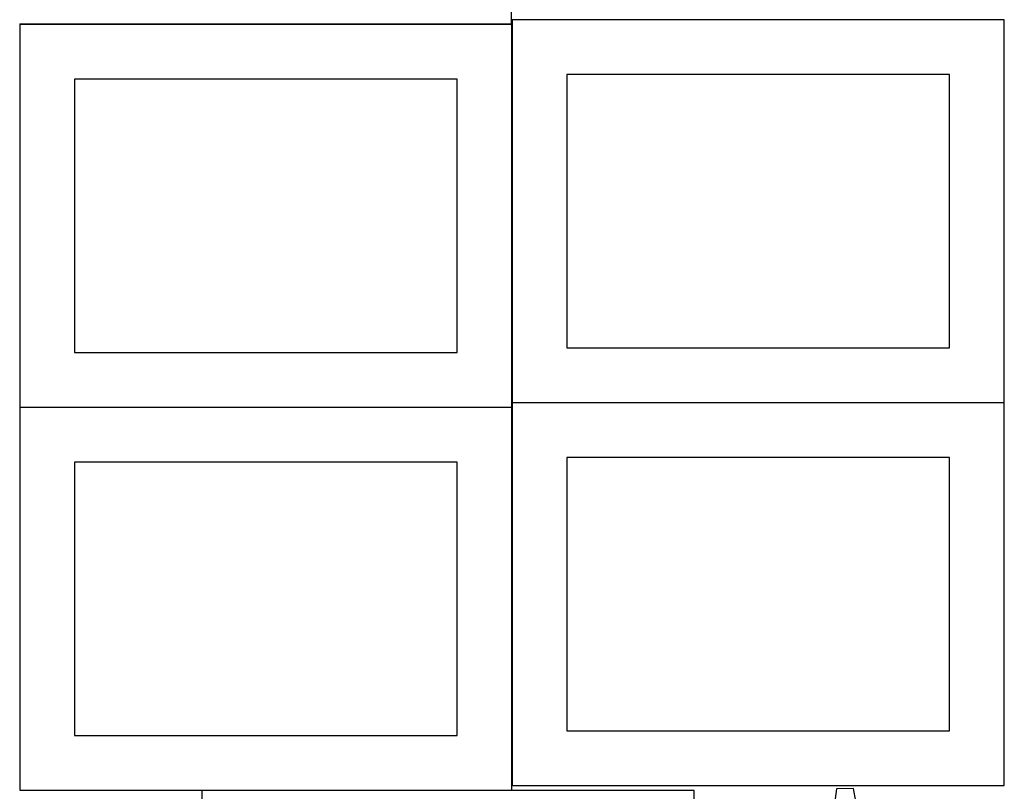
# Model space of a CAD drawing. Header units: millimetres. Extents: x 7 to 1493, y 7 to 2992.
# Tile 12 of 14: x 580 to 1480, y 1642 to 2347. Entities that reach past the tile are written whole.
import ezdxf

# ---------------------------------------------------------------- set-up
doc = ezdxf.new("R2010")
doc.units = ezdxf.units.MM
doc.layers.add('COMMON', color=5, linetype='CONTINUOUS', true_color=0x0000ff)
doc.layers.add('CUT', color=7, linetype='CONTINUOUS', true_color=0x000000)

msp = doc.modelspace()

# ---------------------------------------------------------------- linework, layer by layer
at = {"layer": 'COMMON'}
for p, q in [((1029.674576, 2342.717184), (579.955908, 2342.717184)), ((1030.055909, 1996.865524), (1030.055909, 2342.617183)), ((1029.955908, 1992.517183), (579.955908, 1992.517183)), ((1030.055909, 1646.665523), (1030.055909, 1992.417182)), ((1480.155909, 1996.765524), (1030.155909, 1996.765524)), ((1029.955908, 1642.317182), (746.588017, 1642.317182))]:
    msp.add_line(p, q, dxfattribs=at)
at = {"layer": 'CUT'}
for p, q in [((1029.674576, 2342.817184), (1029.674576, 2692.817184)), ((579.674576, 2342.817184), (1029.674576, 2342.817184)), ((1029.955908, 2342.617183), (579.955908, 2342.617183)), ((579.955908, 2342.617183), (579.955908, 1992.617183)), ((1029.955908, 1992.617183), (1029.955908, 2342.617183)), ((1480.155909, 2346.865524), (1030.155909, 2346.865524)), ((1030.155909, 2346.865524), (1030.155909, 1996.865524)), ((1480.155909, 1996.865524), (1480.155909, 2346.865524)), ((1430.155909, 2296.865524), (1080.155909, 2296.865524)), ((1080.155909, 2296.865524), (1080.155909, 2046.865524)), ((1430.155909, 2046.865524), (1430.155909, 2296.865524)), ((979.955908, 2292.617183), (629.955908, 2292.617183)), ((629.955908, 2292.617183), (629.955908, 2042.617183)), ((979.955908, 2042.617183), (979.955908, 2292.617183)), ((1080.155909, 2046.865524), (1430.155909, 2046.865524)), ((629.955908, 2042.617183), (979.955908, 2042.617183)), ((579.955908, 1992.617183), (1029.955908, 1992.617183)), ((1029.955908, 1992.417182), (579.955908, 1992.417182)), ((579.955908, 1992.417182), (579.955908, 1642.417182)), ((1029.955908, 1642.417182), (1029.955908, 1992.417182)), ((1030.155909, 1996.865524), (1480.155909, 1996.865524)), ((1480.155909, 1996.665523), (1030.155909, 1996.665523)), ((1030.155909, 1996.665523), (1030.155909, 1646.665523)), ((1480.155909, 1646.665523), (1480.155909, 1996.665523)), ((1430.155909, 1946.665523), (1080.155909, 1946.665523)), ((1080.155909, 1946.665523), (1080.155909, 1696.665523)), ((1430.155909, 1696.665523), (1430.155909, 1946.665523)), ((979.955908, 1942.417182), (629.955908, 1942.417182)), ((629.955908, 1942.417182), (629.955908, 1692.417182)), ((979.955908, 1692.417182), (979.955908, 1942.417182)), ((1080.155909, 1696.665523), (1430.155909, 1696.665523)), ((629.955908, 1692.417182), (979.955908, 1692.417182)), ((579.955908, 1642.417182), (1029.955908, 1642.417182)), ((1196.588017, 1642.217181), (746.588017, 1642.217181)), ((746.588017, 1642.217181), (746.588017, 1292.217181)), ((1030.155909, 1646.665523), (1480.155909, 1646.665523)), ((1196.588017, 1292.217181), (1196.588017, 1642.217181)), ((1326.785313, 1643.85183), (1322.302546, 1612.405375)), ((1342.167971, 1644.174891), (1326.785313, 1643.85183)), ((1347.967055, 1612.944371), (1342.167971, 1644.174891))]:
    msp.add_line(p, q, dxfattribs=at)

doc.saveas('drawing.dxf')
